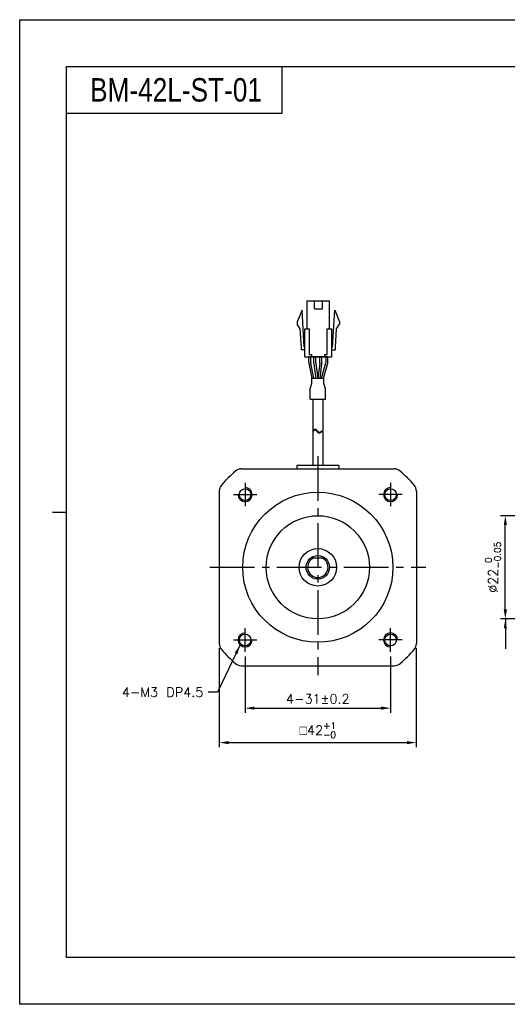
# Model space of a CAD drawing. Header units: millimetres. Extents: x 0 to 297, y 0 to 210.
# Tile 1 of 2: x 0 to 104, y 0 to 210. Entities that reach past the tile are written whole.
import ezdxf

# ---------------------------------------------------------------- set-up
doc = ezdxf.new("R2010")
doc.units = ezdxf.units.MM
doc.header["$PDSIZE"] = -1
doc.linetypes.add('CENTER2', pattern=[28.575, 19.05, -3.175, 3.175, -3.175])
doc.styles.add('H', font='txt')
doc.styles.get("Standard").update_dxf_attribs({"font": 'txt.shx', "bigfont": 'whgtxt.shx'})
doc.dimstyles.new('ISO-25', dxfattribs={"dimtxt": 2.5, "dimasz": 2.5, "dimexe": 1.25, "dimexo": 0.625, "dimtad": 1, "dimtxsty": 'Standard', "dimcen": 2.5, "dimadec": 0, "dimazin": 0, "dimtfac": 1, "dimtmove": 0, "dimatfit": 3, "dimfxl": 0, "dimarcsym": 0})

# ---------------------------------------------------------------- blocks, each defined once
blk = doc.blocks.new('*D7')
at = {"color": 8, "lineweight": -2}
for p, q in [((48.04, 74.21), (48.04, 62.16)), ((79.04, 74.21), (79.04, 62.16)), ((50.04, 63.16), (77.04, 63.16))]:
    blk.add_line(p, q, dxfattribs=at)
at = {"color": 8}
for points in [[(50.04, 63.5), (50.04, 62.83), (48.04, 63.16)], [(77.04, 63.5), (77.04, 62.83), (79.04, 63.16)]]:
    blk.add_solid(points, dxfattribs=at)
at = {"layer": 'Defpoints', "color": 0}
for p in [(48.04, 75.21), (79.04, 75.21), (79.04, 63.16)]:
    blk.add_point(p, dxfattribs=at)
at = {"color": 3, "insert": (63.54, 65.16), "char_height": 2, "attachment_point": 5}
blk.add_mtext('\\A1;4-31±0.2', dxfattribs=at)
blk = doc.blocks.new('*D8')
at = {"color": 8, "lineweight": -2}
for p, q in [((42.54, 75.96), (42.54, 54.81)), ((84.54, 75.96), (84.54, 54.81)), ((44.54, 55.81), (82.54, 55.81))]:
    blk.add_line(p, q, dxfattribs=at)
at = {"color": 8}
for points in [[(44.54, 56.15), (44.54, 55.48), (42.54, 55.81)], [(82.54, 56.15), (82.54, 55.48), (84.54, 55.81)]]:
    blk.add_solid(points, dxfattribs=at)
at = {"layer": 'Defpoints', "color": 0}
for p in [(42.54, 76.96), (84.54, 76.96), (84.54, 55.81)]:
    blk.add_point(p, dxfattribs=at)
at = {"color": 3, "insert": (63.54, 58.45), "char_height": 2, "attachment_point": 5}
blk.add_mtext('\\A1;{\\Famgdt|c129;o}42{\\H1.400000;\\S+1^ -0;}', dxfattribs=at)
blk = doc.blocks.new('*D13')
at = {"color": 8, "lineweight": -2}
for p, q in [((143.36, 104.21), (102.51, 104.21)), ((103.51, 84.21), (103.51, 102.21)), ((143.36, 82.21), (102.51, 82.21))]:
    blk.add_line(p, q, dxfattribs=at)
at = {"color": 8}
for points in [[(103.18, 102.21), (103.85, 102.21), (103.51, 104.21)], [(103.18, 84.21), (103.85, 84.21), (103.51, 82.21)]]:
    blk.add_solid(points, dxfattribs=at)
at = {"layer": 'Defpoints', "color": 0}
for p in [(103.51, 104.21), (144.36, 104.21), (144.36, 82.21)]:
    blk.add_point(p, dxfattribs=at)
at = {"color": 3, "insert": (100.88, 93.21), "char_height": 2, "attachment_point": 5, "rotation": 90}
blk.add_mtext('\\A1;%%C22{\\H1.400000;\\S 0^ -0.05;}', dxfattribs=at)

msp = doc.modelspace()

# ---------------------------------------------------------------- linework, layer by layer
for p, q in [((55.9026, 200), (55.9026, 190)), ((55.9026, 190), (10, 190)), ((61.3003, 144.0605), (61.3003, 150.0605)), ((62.8253, 148.3605), (62.8253, 150.0605)), ((64.5253, 148.3605), (64.5253, 150.0605)), ((66.0503, 144.0605), (66.0503, 150.0605)), ((60.1753, 148.0605), (59.1753, 145.5605)), ((60.6503, 140.1605), (60.1753, 148.0605)), ((66.7003, 140.1605), (67.1753, 148.0605)), ((67.1753, 148.0605), (68.1753, 145.5605)), ((59.1753, 145.5605), (59.1753, 145.0605)), ((59.8139, 144.0745), (59.1753, 145.0605)), ((67.5368, 144.0745), (68.1753, 145.0605)), ((68.1753, 145.5605), (68.1753, 145.0605)), ((60.0514, 140.1245), (59.8139, 144.0745)), ((60.8003, 138.0605), (60.8003, 144.0605)), ((61.8003, 138.5605), (61.8003, 144.0605)), ((65.5503, 138.5605), (65.5503, 144.0605)), ((66.5503, 138.0605), (66.5503, 144.0605)), ((67.2993, 140.1245), (67.5368, 144.0745)), ((60.0503, 139.5605), (60.0503, 140.1605)), ((67.3003, 139.5605), (67.3003, 140.1605)), ((61.6472, 136.9207), (61.6472, 138.0605)), ((65.7035, 138.0605), (61.6472, 138.0605)), ((62.3158, 133.5605), (61.6676, 136.7197)), ((62.0472, 136.9613), (62.0472, 138.0605)), ((62.7242, 133.5605), (62.0676, 136.7603)), ((62.3003, 138.0605), (62.3003, 138.5605)), ((64.3564, 133.5605), (65.2659, 136.7854)), ((64.772, 133.5605), (65.6659, 136.73)), ((65.0503, 138.0605), (65.0503, 138.5605)), ((65.3035, 137.0568), (65.3035, 138.0605)), ((65.7035, 137.0015), (65.7035, 138.0605)), ((62.4699, 129.0683), (62.4699, 114.9255)), ((64.6199, 129.0683), (64.6199, 114.9255)), ((62.4699, 122.3754), (62.8189, 122.623)), ((62.4699, 122.2084), (62.8189, 122.456)), ((62.8189, 122.623), (62.9379, 122.6747)), ((62.8189, 122.456), (62.9379, 122.5077)), ((62.9379, 122.6747), (63.05, 122.6813)), ((62.9379, 122.5077), (63.05, 122.5143)), ((63.05, 122.6813), (63.1275, 122.6494)), ((63.05, 122.5143), (63.1275, 122.4824)), ((63.1275, 122.6494), (63.199, 122.5907)), ((63.1275, 122.4824), (63.199, 122.4237)), ((63.199, 122.5907), (63.2672, 122.5129)), ((63.199, 122.4237), (63.2672, 122.3459)), ((63.2672, 122.5129), (63.3352, 122.424)), ((63.2672, 122.3459), (63.3352, 122.257)), ((63.3352, 122.424), (63.4062, 122.3318)), ((63.3352, 122.257), (63.4062, 122.1648)), ((63.4062, 122.3318), (63.4963, 122.2288)), ((63.4062, 122.1648), (63.4963, 122.0618)), ((63.4963, 122.2288), (63.593, 122.1394)), ((63.4963, 122.0618), (63.593, 121.9724)), ((63.593, 122.1394), (63.6945, 122.0705)), ((63.593, 121.9724), (63.6945, 121.9035)), ((63.6945, 122.0705), (63.7992, 122.0294)), ((63.6945, 121.9035), (63.7992, 121.8624)), ((63.7992, 122.0294), (63.9057, 122.023)), ((63.7992, 121.8624), (63.9057, 121.856)), ((63.9057, 122.023), (63.9974, 122.0491)), ((63.9057, 121.856), (63.9974, 121.8821)), ((63.9974, 122.0491), (64.6199, 122.4039)), ((63.9974, 121.8821), (64.6199, 122.2369)), ((47.2968, 114.2087), (79.793, 114.2087)), ((68.0249, 114.9255), (59.0649, 114.9255)), ((59.0649, 114.9255), (59.0649, 114.2087)), ((68.0249, 114.9255), (68.0249, 114.2087)), ((42.5449, 109.4567), (42.5449, 76.9606)), ((84.5449, 109.4567), (84.5449, 76.9606)), ((62.0449, 95.2087), (65.0449, 95.2087)), ((47.2968, 72.2087), (79.793, 72.2087))]:
    msp.add_line(p, q)
at = {"color": 0}
for p, q in [((62.7153, 136.7632), (62.7153, 138.0605)), ((62.724, 136.6315), (63.1322, 133.5605)), ((63.1153, 136.7897), (63.1153, 138.0605)), ((63.124, 136.6579), (63.5357, 133.5605)), ((63.9565, 136.6579), (63.5448, 133.5605)), ((64.3565, 136.6315), (63.9483, 133.5605)), ((63.9653, 136.7897), (63.9653, 138.0605)), ((64.3653, 136.7632), (64.3653, 138.0605)), ((61.935, 131.2739), (62.245, 132.4362)), ((62.245, 133.5605), (64.8446, 133.5605)), ((62.245, 132.4362), (62.245, 133.5605)), ((64.8446, 132.4362), (64.8446, 133.5605)), ((65.1548, 131.2732), (64.8446, 132.4362)), ((61.935, 129.0683), (61.935, 131.2739)), ((65.1548, 129.0683), (65.1548, 131.2732)), ((61.935, 129.0683), (65.1548, 129.0683))]:
    msp.add_line(p, q, dxfattribs=at)
at = {"color": 1, "linetype": 'CENTER2', "ltscale": 0.5}
for p, q in [((63.5449, 116.9255), (63.5449, 70.2087)), ((48.0449, 111.2087), (48.0449, 106.2087)), ((79.0449, 111.2087), (79.0449, 106.2087)), ((45.5449, 108.7087), (50.5449, 108.7087)), ((81.5449, 108.7087), (76.5449, 108.7087)), ((40.5449, 93.2087), (86.5449, 93.2087)), ((48.0449, 75.2087), (48.0449, 80.2087)), ((79.0449, 75.2087), (79.0449, 80.2087)), ((45.5449, 77.7087), (50.5449, 77.7087)), ((81.5449, 77.7087), (76.5449, 77.7087))]:
    msp.add_line(p, q, dxfattribs=at)
at = {"color": 4}
msp.add_line((7, 105), (10, 105), dxfattribs=at)
at = {"color": 6}
msp.add_lwpolyline([(0, 210), (297, 210), (297, 0), (0, 0)], close=True, dxfattribs=at)
at = {"color": 4}
msp.add_lwpolyline([(10, 200), (287, 200), (287, 10), (10, 10)], close=True, dxfattribs=at)
for points in [[(61.3003, 150.0605), (66.0503, 150.0605)], [(62.8253, 148.3605), (64.5253, 148.3605)], [(60.8003, 144.0605), (61.8003, 144.0605)], [(65.5503, 144.0605), (66.5503, 144.0605)], [(60.8003, 139.5605), (60.0503, 139.5605)], [(60.8003, 139.5605), (60.0503, 139.5605)], [(60.8003, 140.1605), (60.6503, 140.1605)], [(66.5503, 140.1605), (66.7003, 140.1605)], [(66.5503, 139.5605), (67.3003, 139.5605)], [(66.5503, 139.5605), (67.3003, 139.5605)], [(60.8003, 138.0605), (66.5503, 138.0605)], [(61.8003, 138.5605), (62.3003, 138.5605)], [(65.0503, 138.5605), (65.5503, 138.5605)]]:
    msp.add_lwpolyline(points)
at = {"linetype": 'ByBlock'}
for centre in [(48.0449, 108.7087), (79.0449, 108.7087), (48.0449, 77.7087), (79.0449, 77.7087)]:
    msp.add_circle(centre, 1.25, dxfattribs=at)
for radius in [16, 11, 4, 2.5]:
    msp.add_circle((63.5449, 93.2087), radius)
for centre, radius, start, end in [((62.6472, 136.9207), 1, 180, 191.595436), ((63.0472, 136.9613), 1, 180, 191.595436), ((64.3035, 137.0568), 1, 344.249037, 0), ((64.7035, 137.0015), 1, 344.249037, 0), ((63.5449, 93.2087), 27, 130.535802, 139.464198), ((47.2968, 112.2087), 2, 90, 130.535802), ((79.793, 112.2087), 2, 49.464198, 90), ((63.5449, 93.2087), 27, 40.535802, 49.464198), ((44.5449, 109.4567), 2, 139.464198, 180), ((82.5449, 109.4567), 2, 0, 40.535802), ((63.5449, 93.2087), 2.1832, 113.641329, 66.358671), ((44.5449, 76.9606), 2, 180, 220.535802), ((63.5449, 93.2087), 27, 220.535802, 229.464198), ((63.5449, 93.2087), 27, 310.535802, 319.464198), ((82.5449, 76.9606), 2, 319.464198, 0), ((47.2968, 74.2087), 2, 229.464198, 270), ((79.793, 74.2087), 2, 270, 310.535802)]:
    msp.add_arc(centre, radius, start, end)
at = {"color": 0}
for centre, start, end in [((63.7153, 136.7632), 180, 187.571875), ((64.1153, 136.7897), 180, 187.571875), ((62.9653, 136.7897), 352.428125, 0), ((63.3653, 136.7632), 352.428125, 0)]:
    msp.add_arc(centre, 1, start, end, dxfattribs=at)
at = {"color": 1, "linetype": 'ByBlock'}
for centre, start, end in [((48.0449, 108.7087), 180, 90), ((79.0449, 108.7087), 90, 0), ((48.0449, 77.7087), 90, 0), ((79.0449, 77.7087), 0, 270)]:
    msp.add_arc(centre, 1.5, start, end, dxfattribs=at)

# ---------------------------------------------------------------- texts
at = {"insert": (15, 195), "char_height": 5, "attachment_point": 4, "style": 'H'}
msp.add_mtext_dynamic_manual_height_columns('{\\fArial|b0|i0|c0|p34;\\W0.8;BM-42L-ST-01}', width=125.985451, gutter_width=12.5, heights=[0], dxfattribs=at)
at = {"color": 3, "insert": (39.1477, 65.5764), "char_height": 2, "attachment_point": 9}
msp.add_mtext('\\A1;4-M3 DP4.5', dxfattribs=at)

# ---------------------------------------------------------------- dimensions: what is measured, and where the dimension line sits
dim = msp.add_linear_dim(base=(103.514, 104.2087), p1=(144.3555, 82.2087), p2=(144.3555, 104.2087), angle=90, text='%%C<>', dimstyle='ISO-25', override={"dimtxt": 2, "dimasz": 2, "dimexe": 1, "dimexo": 1, "dimgap": 1, "dimdec": 3, "dimzin": 9, "dimdsep": 46, "dimcen": 0, "dimclrd": 8, "dimclre": 8, "dimclrt": 3, "dimadec": 3, "dimazin": 2, "dimtol": 1, "dimtm": 0.05, "dimtfac": 0.7, "dimtdec": 3, "dimfxl": 0.6, "dimtolj": 1, "dimtzin": 9, "dimarcsym": 1})
dim.commit()
dim.dimension.update_dxf_attribs({"geometry": '*D13', "text_midpoint": (100.8806, 93.2087)})
for base, p1, p2, text, override, picture, middle in [((84.5449, 55.815), (42.5449, 76.9606), (84.5449, 76.9606), '{\\Famgdt|c129;o}<>', {"dimtxt": 2, "dimasz": 2, "dimexe": 1, "dimexo": 1, "dimgap": 1, "dimdec": 3, "dimzin": 9, "dimdsep": 46, "dimcen": 0, "dimclrd": 8, "dimclre": 8, "dimclrt": 3, "dimadec": 3, "dimazin": 2, "dimtol": 1, "dimtp": 1, "dimtm": 1e-09, "dimtfac": 0.7, "dimtdec": 3, "dimfxl": 0.6, "dimtolj": 1, "dimtzin": 9, "dimarcsym": 1}, '*D8', (63.5449, 58.4483)), ((79.0449, 63.1649), (48.0449, 75.2087), (79.0449, 75.2087), '4-<>', {"dimtxt": 2, "dimasz": 2, "dimexe": 1, "dimexo": 1, "dimgap": 1, "dimdec": 3, "dimzin": 9, "dimdsep": 46, "dimcen": 0, "dimclrd": 8, "dimclre": 8, "dimclrt": 3, "dimadec": 3, "dimazin": 2, "dimtol": 1, "dimtp": 0.2, "dimtm": 0.2, "dimtdec": 3, "dimfxl": 0.6, "dimtolj": 1, "dimtzin": 9, "dimarcsym": 1}, '*D7', (63.5449, 65.1649))]:
    dim = msp.add_linear_dim(base=base, p1=p1, p2=p2, text=text, dimstyle='ISO-25', override=override)
    dim.commit()
    dim.dimension.update_dxf_attribs({"geometry": picture, "text_midpoint": middle})

# ---------------------------------------------------------------- leaders
msp.add_leader([(103.514, 82.2087), (103.514, 75.8183)], dimstyle='ISO-25', override={"dimtxt": 2, "dimasz": 2, "dimexe": 1, "dimexo": 1, "dimgap": 1, "dimtad": 0, "dimdec": 3, "dimzin": 9, "dimdsep": 46, "dimcen": 0, "dimclrd": 8, "dimclre": 8, "dimclrt": 3, "dimadec": 3, "dimazin": 2, "dimtdec": 3, "dimfxl": 0.6, "dimtolj": 1, "dimtzin": 1, "dimarcsym": 1})
at = {"annotation_type": 0, "has_hookline": 1, "hookline_direction": 1, "text_width": 17.2917}
msp.add_leader([(46.9842, 76.648), (42.1477, 66.5764), (40.1477, 66.5764)], dimstyle='ISO-25', override={"dimtxt": 2, "dimasz": 2, "dimexe": 1, "dimexo": 1, "dimgap": 1, "dimtad": 0, "dimdec": 3, "dimzin": 9, "dimdsep": 46, "dimcen": 0, "dimclrd": 8, "dimclre": 8, "dimclrt": 3, "dimadec": 3, "dimazin": 2, "dimtdec": 3, "dimfxl": 0.6, "dimtolj": 1, "dimtzin": 1, "dimarcsym": 1}, dxfattribs=at)

doc.saveas('drawing.dxf')
